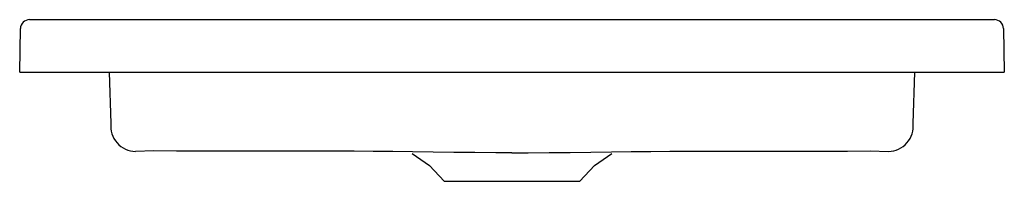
# Model space of a CAD drawing. Header units: millimetres. Extents: x 5153.777 to 5154.529, y 3660.381 to 3660.505.
import ezdxf

# ---------------------------------------------------------------- set-up
doc = ezdxf.new("R2010")
doc.units = ezdxf.units.MM
doc.layers.add('SANINDUSA', color=3, linetype='Continuous')

msp = doc.modelspace()

# ---------------------------------------------------------------- linework, layer by layer
at = {"layer": 'SANINDUSA'}
for p, q in [((5153.78475, 3660.50471), (5154.52099, 3660.50471)), ((5153.77718, 3660.46471), (5153.77775, 3660.49783)), ((5154.52799, 3660.49783), (5154.52857, 3660.46471)), ((5153.77718, 3660.46471), (5153.78217, 3660.46471)), ((5153.78217, 3660.46471), (5154.52357, 3660.46471)), ((5153.84537, 3660.46471), (5153.84674, 3660.42538)), ((5154.45901, 3660.42538), (5154.46038, 3660.46471)), ((5154.52357, 3660.46471), (5154.52857, 3660.46471)), ((5154.07666, 3660.40247), (5154.09, 3660.39313)), ((5154.21574, 3660.39313), (5154.22906, 3660.40245)), ((5154.09, 3660.39313), (5154.10118, 3660.38115)), ((5154.20457, 3660.38115), (5154.21574, 3660.39313)), ((5154.10118, 3660.38115), (5154.20457, 3660.38115))]:
    msp.add_line(p, q, dxfattribs=at)
at = {"layer": 'SANINDUSA', "flags": 128}
for points in [[(5154.15287, 3660.40286), (5154.14053, 3660.40294), (5154.12453, 3660.40308), (5154.10852, 3660.40324), (5154.09265, 3660.40344), (5154.07706, 3660.40364), (5154.06183, 3660.40383), (5154.04695, 3660.404), (5154.03239, 3660.40413), (5154.01813, 3660.40422), (5154.00415, 3660.40428), (5153.99043, 3660.40431), (5153.97693, 3660.40431), (5153.96364, 3660.4043), (5153.95053, 3660.40428), (5153.93244, 3660.40426), (5153.9146, 3660.40428), (5153.89696, 3660.40433), (5153.87944, 3660.40442), (5153.86563, 3660.40406)], [(5154.15287, 3660.40286), (5154.16522, 3660.40294), (5154.18122, 3660.40308), (5154.19723, 3660.40324), (5154.21309, 3660.40344), (5154.22869, 3660.40364), (5154.24392, 3660.40383), (5154.2588, 3660.404), (5154.27336, 3660.40413), (5154.28761, 3660.40422), (5154.30159, 3660.40428), (5154.31532, 3660.40431), (5154.32882, 3660.40431), (5154.34211, 3660.4043), (5154.35522, 3660.40428), (5154.37331, 3660.40426), (5154.39114, 3660.40428), (5154.40879, 3660.40433), (5154.42631, 3660.40442), (5154.44015, 3660.40406)]]:
    msp.add_lwpolyline(points, dxfattribs=at)
at = {"layer": 'SANINDUSA'}
for centre, radius, start, end in [((5153.78475, 3660.49771), 0.007, 90, 179), ((5154.52099, 3660.49771), 0.007, 1, 90), ((5153.86588, 3660.42331), 0.01925, 173.82042, 269.26266), ((5154.43987, 3660.42331), 0.01925, 270.83659, 6.17522)]:
    msp.add_arc(centre, radius, start, end, dxfattribs=at)

doc.saveas('drawing.dxf')
